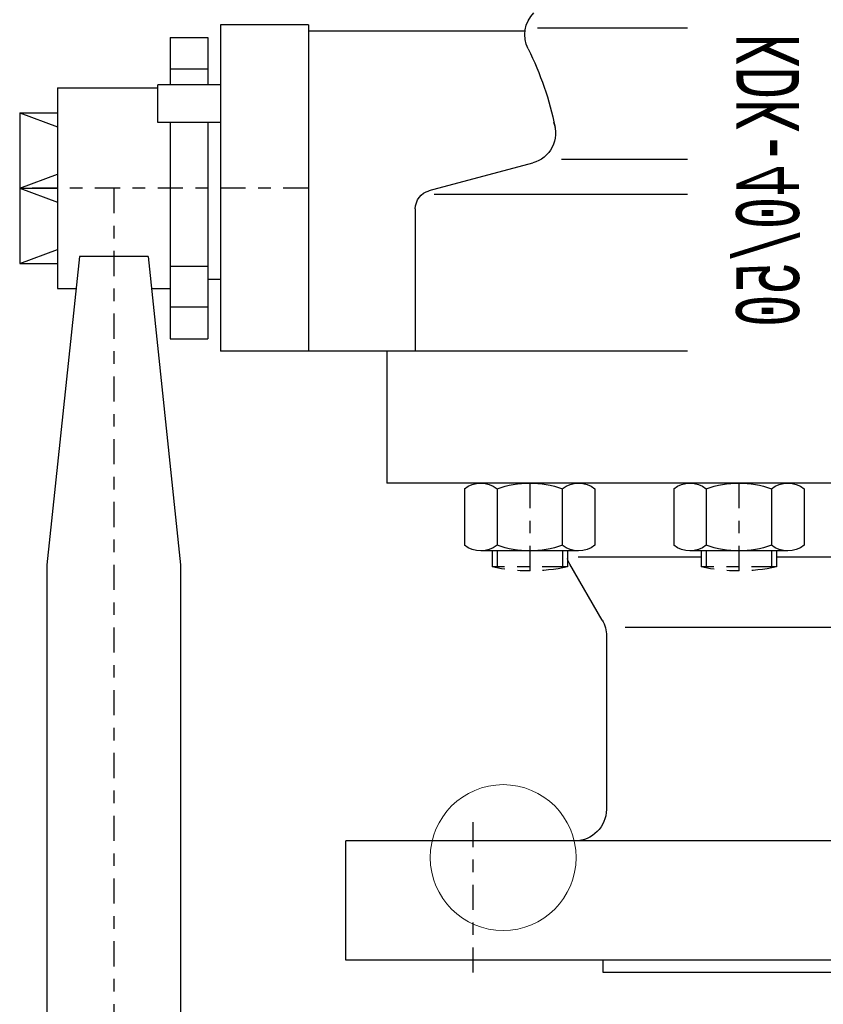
# Model space of a CAD drawing. Extents: x 34439 to 126910, y -74890 to 17912.
# Tile 144 of 256: x 121872 to 121878, y -49010 to -49002. Entities that reach past the tile are written whole.
import ezdxf
from ezdxf.enums import TextEntityAlignment as Align

# ---------------------------------------------------------------- set-up
doc = ezdxf.new("R2010")
doc.units = 0
doc.header["$MEASUREMENT"] = 0
doc.linetypes.add('DASHDOT', pattern=[8.5, 4, -2, 0.5, -2])
doc.layers.add('gaz', color=1, linetype='Continuous', lineweight=30)
for name, color, linetype in [('LC-002-002-----0', 2, 'DASHDOT'), ('LC-006-002-----0', 1, 'Continuous'), ('LC-007-002-----0', 1, 'Continuous'), ('LC-008-002-----0', 1, 'Continuous'), ('LC-009-002-----0', 1, 'Continuous'), ('LC-010-002-----0', 1, 'Continuous'), ('LC-012-002-----0', 1, 'Continuous'), ('LC-013-072-----0', 1, 'Continuous'), ('LC-015-002-----0', 1, 'Continuous'), ('LC-016-004-----0', 1, 'Continuous'), ('LC-017-002-----0', 1, 'Continuous'), ('LC-018-002-----0', 1, 'Continuous'), ('symbole', 7, 'Continuous')]:
    doc.layers.add(name, color=color, linetype=linetype)
doc.styles.add('LC-TXT-001-0', font='MONOTXT')

# ---------------------------------------------------------------- blocks, each defined once
blk = doc.blocks.new('kdk dn40 pn50')
at = {"layer": 'LC-002-002-----0', "color": 1}
for p, q in [((53.3, 54.22), (55.85, 54.22)), ((55.85, 42.22), (55.85, 54.22)), ((53.3, 42.22), (55.85, 42.22)), ((53.3, 20.88), (55.85, 20.88)), ((55.85, 8.88), (55.85, 20.88)), ((53.3, 8.88), (55.85, 8.88))]:
    blk.add_line(p, q, dxfattribs=at)
at = {"layer": 'LC-002-002-----0'}
for p, q in [((53.3, 53.42), (56.01, 53.42)), ((53.3, 43.02), (56.01, 43.02)), ((53.3, 20.08), (56.01, 20.08)), ((53.3, 9.68), (56.01, 9.68))]:
    blk.add_line(p, q, dxfattribs=at)
at = {"layer": 'LC-002-002-----0', "color": 1}
for centre in [(28.56, 48.22), (28.56, 14.88)]:
    blk.add_arc(centre, 27.94, 347.6016, 12.3984, dxfattribs=at)
at = {"layer": 'LC-006-002-----0'}
blk.add_arc((52.9, 37.5), 5, 60, 70.8585, dxfattribs=at)
at = {"layer": 'LC-007-002-----0'}
for p, q in [((-16.52, 129.5), (-14.27, 123.5)), ((-4.5, 129.5), (-6.75, 123.5)), ((-4.5, 129.5), (-2.25, 123.5)), ((7.52, 129.5), (5.27, 123.5)), ((55.5, 125.15), (341.06, 125.15)), ((55.5, 103.85), (341.06, 103.85)), ((-30.5, 83.5), (-30.5, 97.5)), ((21.5, 23.1), (21.5, 97.5)), ((-29.5, 48.98), (-29.5, 83.5)), ((99.5, -77.5), (99.5, 77.5)), ((118.5, -77.5), (118.5, 77.5)), ((21.5, 71), (42.5, 71)), ((42.5, -71), (42.5, 71)), ((-1.2, 66.45), (21.5, 66.45)), ((-3.5, 23.1), (-3.5, 63.45)), ((64.34, 36.67), (55.4, 41.83)), ((120.5, 36.5), (118.5, 36.5)), ((120.5, -36.5), (120.5, 36.5)), ((66.84, 36), (94.5, 36)), ((65.5, -33), (65.5, 33))]:
    blk.add_line(p, q, dxfattribs=at)
for centre, start, end in [((94.5, 41), 270, 0), ((66.84, 41), 240, 270)]:
    blk.add_arc(centre, 5, start, end, dxfattribs=at)
at = {"layer": 'LC-008-002-----0'}
for p, q in [((-4.5, 129.5), (-4.5, 123.5)), ((6.38, 119.96), (55.5, 125.15)), ((6.38, 109.04), (55.5, 103.85)), ((-30, 23.1), (-30, 47)), ((-9.13, 43.17), (-9.13, 23.1)), ((54.24, 40.5), (54.24, 20.88)), ((54.24, 8.88), (54.24, -20.02))]:
    blk.add_line(p, q, dxfattribs=at)
at = {"layer": 'LC-009-002-----0'}
blk.add_line((-4.1, 64.23), (-8.52, 47.73), dxfattribs=at)
for centre, radius, start, end in [((-28.92, 44.01), 5, 63.4746, 135), ((-4.17, 93.59), 50.42, 243.4746, 258.4787), ((-13.26, 49), 4.91, 249.1681, 345)]:
    blk.add_arc(centre, radius, start, end, dxfattribs=at)
at = {"layer": 'LC-010-002-----0'}
for p, q in [((-16.52, 129.5), (-16.52, 123.5)), ((7.52, 129.5), (7.52, 123.5)), ((6.38, 109.04), (6.38, 119.96)), ((-14.94, 107.5), (-20.94, 107.5)), ((-23.46, 99.5), (-23.46, 105.5)), ((8.01, 99.5), (8.01, 105.5)), ((14.46, 99.5), (14.46, 105.5))]:
    blk.add_line(p, q, dxfattribs=at)
at = {"layer": 'LC-010-002-----0', "color": 2, "linetype": 'DASHDOT'}
for p, q in [((-4.5, 83.5), (-4.5, 129.5)), ((-4.5, 114.5), (345.5, 114.5)), ((120.5, 57.25), (96.5, 57.25)), ((42.5, 48.22), (56.5, 48.22)), ((42.5, 14.88), (56.5, 14.88))]:
    blk.add_line(p, q, dxfattribs=at)
at = {"layer": 'LC-010-002-----0'}
blk.add_arc((-1.2, 63.45), 3, 90, 165, dxfattribs=at)
at = {"layer": 'LC-012-002-----0'}
blk.add_line((-30.5, 83.5), (21.5, 83.5), dxfattribs=at)
at = {"layer": 'LC-013-072-----0'}
for p, q in [((43.39, 58.62), (52.41, 58.62)), ((53.3, 40.43), (53.3, 56.02)), ((43.39, 53.42), (52.41, 53.42)), ((43.39, 43.03), (52.41, 43.03)), ((43.39, 37.83), (52.41, 37.83)), ((43.39, 25.27), (52.41, 25.27)), ((53.3, 7.09), (53.3, 22.68)), ((43.39, 20.08), (52.41, 20.08)), ((43.39, 9.69), (52.41, 9.69)), ((43.39, 4.49), (52.41, 4.49))]:
    blk.add_line(p, q, dxfattribs=at)
for centre, radius, start, end in [((46.74, 56.02), 4.24, 142.2366, 217.7634), ((49.06, 56.02), 4.24, 322.2366, 37.7634), ((58.14, 48.22), 15.64, 160.5914, 199.4086), ((37.66, 48.22), 15.64, 340.5914, 19.4086), ((46.74, 40.43), 4.24, 142.2366, 217.7634), ((49.06, 40.43), 4.24, 322.2366, 37.7634), ((46.74, 22.68), 4.24, 142.2366, 217.7634), ((49.06, 22.68), 4.24, 322.2366, 37.7634), ((58.14, 14.88), 15.64, 160.5914, 199.4086), ((37.66, 14.88), 15.64, 340.5914, 19.4086), ((46.74, 7.09), 4.24, 142.2366, 217.7634), ((49.06, 7.09), 4.24, 322.2366, 37.7634)]:
    blk.add_arc(centre, radius, start, end, dxfattribs=at)
at = {"layer": 'LC-015-002-----0'}
blk.add_line((118.5, 77.5), (99.5, 77.5), dxfattribs=at)
at = {"layer": 'LC-017-002-----0'}
for p, q in [((-16.52, 129.5), (7.52, 129.5)), ((-20.5, 123.5), (-20.5, 107.5)), ((-20.5, 123.5), (11.5, 123.5)), ((11.5, 123.5), (11.5, 120.5)), ((11.5, 108.5), (11.5, 105.5)), ((-28.5, 105.5), (-20.94, 105.5)), ((-28.5, 105.5), (-28.5, 99.5)), ((-14.94, 105.5), (19.5, 105.5)), ((19.5, 105.5), (19.5, 99.5)), ((-28.5, 99.5), (-20.94, 99.5)), ((-14.94, 99.5), (19.5, 99.5)), ((10, 99.5), (10, 97.5)), ((-30.5, 97.5), (21.5, 97.5))]:
    blk.add_line(p, q, dxfattribs=at)
at = {"layer": 'LC-018-002-----0'}
for p, q in [((-20.94, 97.5), (-20.94, 107.5)), ((-14.94, 97.5), (-14.94, 107.5))]:
    blk.add_line(p, q, dxfattribs=at)
at = {"layer": 'LC-016-004-----0', "style": 'LC-TXT-001-0', "width": 0.6}
blk.add_text('KDK-40/50', height=10, dxfattribs=at).set_placement((-5.73, 5.31), align=Align.CENTER)

msp = doc.modelspace()

# ---------------------------------------------------------------- linework, layer by layer
at = {"layer": 'symbole', "lineweight": 18}
msp.add_circle((121875.766, -49009.046), 0.5811, dxfattribs=at)

# ---------------------------------------------------------------- block references
at = {"layer": 'gaz', "linetype": 'Continuous', "xscale": -0.05, "yscale": 0.05, "rotation": 89.99999999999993}
msp.add_blockref('kdk dn40 pn50', (121878.3885, -49003.9377), dxfattribs=at)

doc.saveas('drawing.dxf')
